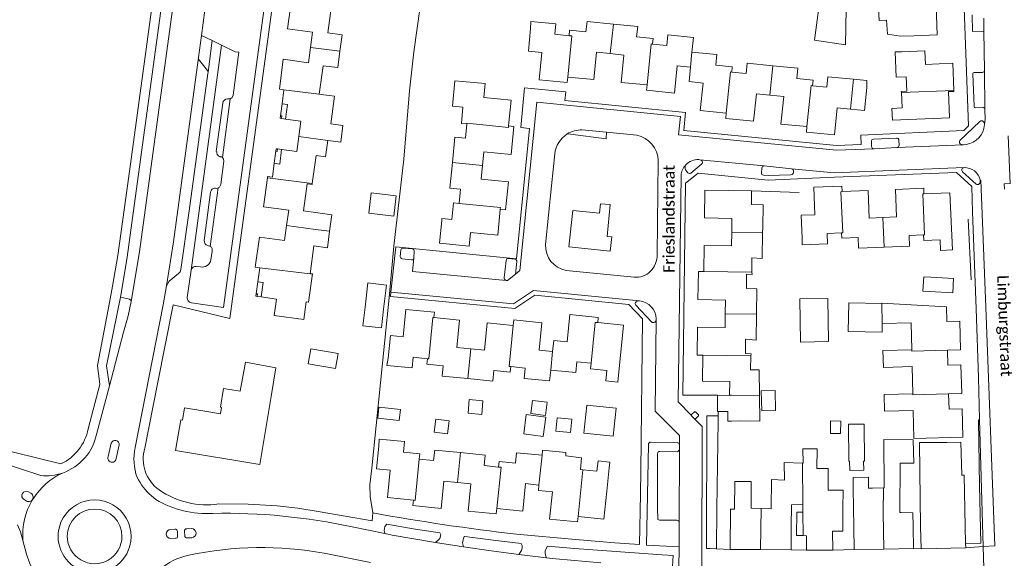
# Model space of a CAD drawing. Extents: x 177628 to 188968, y 384226 to 390673.
# Tile 153 of 256: x 183579 to 183794, y 386023 to 386141. Entities that reach past the tile are written whole.
import ezdxf

# ---------------------------------------------------------------- set-up
doc = ezdxf.new("R2010")
doc.units = 0
for name, color, linetype, lineweight in [('B01_F', 14, 'Continuous', 9), ('B01_T', 14, 'Continuous', 9), ('B02_F', 14, 'Continuous', 9), ('B02_T', 14, 'Continuous', 9), ('B07_D', 14, 'Continuous', 9), ('B11_F', 14, 'Continuous', 9), ('B11_S', 14, 'Continuous', 9), ('B14_F', 14, 'Continuous', 9), ('T03_F', 253, 'Continuous', 9), ('T04_T', 253, 'HAAG', 9), ('T05_F', 253, 'Continuous', 9), ('T05_T', 253, 'Continuous', 9), ('V00_F', 8, 'Continuous', 9), ('V00_T', 8, 'Continuous', 9), ('Z06', 7, 'Continuous', 9)]:
    doc.layers.add(name, color=color, linetype=linetype, lineweight=lineweight)
doc.styles.add('Legend', font='calibri.ttf')
doc.linetypes.add('HAAG', pattern='A,4,-1,[5,TOPOCAD.SHX,S=0.35,R=0,X=-0.35,Y=-0.35],-1', length=6)

msp = doc.modelspace()

# ---------------------------------------------------------------- linework, layer by layer
at = {"layer": 'B01_F', "linetype": 'Continuous'}
for points in [[(183774.69, 386137.308), (183771.756, 386137.21)], [(183635.306, 386064.791), (183634.26, 386058.523)], [(183761.434, 386038.468), (183761.434, 386040.844)], [(183759.194, 386034.127), (183759.271, 386038.071)]]:
    msp.add_lwpolyline(points, dxfattribs=at)
at = {"layer": 'B01_T', "linetype": 'Continuous'}
for points in [[(183642.87, 386134.753), (183643.322, 386138.061), (183637.833, 386138.811), (183638.707, 386145.198)], [(183779.525, 386143.832), (183779.737, 386137.476), (183774.69, 386137.308)], [(183690.962, 386138.913), (183690.468, 386133.937), (183693.421, 386133.644), (183692.83, 386127.709), (183698.961, 386127.1), (183699.08, 386128.292)], [(183690.962, 386138.913), (183690.97, 386140.44), (183696.44, 386139.92), (183696.22, 386137.63), (183699.35, 386137.32)], [(183699.35, 386137.32), (183699.47, 386138.52), (183703.05, 386138.16), (183703.28, 386140.45), (183709.048, 386139.868)], [(183709.048, 386139.868), (183714.34, 386139.34), (183714.12, 386137.06), (183717.7, 386136.7), (183717.58, 386135.5)], [(183717.58, 386135.5), (183720.71, 386135.19), (183720.94, 386137.48), (183726.51, 386136.93), (183726.2, 386133.74)], [(183637.051, 386125.487), (183636.06, 386125.619), (183636.926, 386132.173), (183642.415, 386131.422), (183642.87, 386134.753)], [(183699.08, 386128.292), (183704.748, 386127.728), (183705.342, 386133.698), (183708.334, 386133.4)], [(183708.334, 386133.4), (183711.325, 386133.103), (183710.731, 386127.127), (183716.409, 386126.563)], [(183726.2, 386133.74), (183731.67, 386133.2), (183731.44, 386130.91), (183735.02, 386130.55), (183734.9, 386129.36)], [(183771.951, 386124.9), (183771.94, 386125.16), (183773.13, 386125.21), (183773, 386128.35), (183770.81, 386128.26), (183770.57, 386133.78), (183772.081, 386133.809)], [(183772.081, 386133.809), (183777.077, 386134.019), (183777.202, 386131.049), (183783.191, 386131.301), (183783.439, 386125.381)], [(183716.409, 386126.563), (183716.294, 386125.398), (183722.368, 386124.793), (183722.961, 386130.751), (183725.912, 386130.457)], [(183725.912, 386130.457), (183725.596, 386127.285), (183728.618, 386126.985), (183728.023, 386120.998), (183733.695, 386120.434)], [(183734.9, 386129.36), (183738.04, 386129.04), (183738.27, 386131.33), (183743.85, 386130.774)], [(183743.85, 386130.774), (183749.32, 386130.23), (183749.09, 386127.94), (183752.68, 386127.58), (183752.56, 386126.39)], [(183752.56, 386126.39), (183755.69, 386126.08), (183755.92, 386128.37), (183761.512, 386127.811)], [(183636.645, 386122.434), (183637.051, 386125.487)], [(183677.01, 386118.05), (183675.82, 386118.16), (183676.16, 386121.74), (183673.87, 386121.96), (183674.43, 386127.46), (183676.062, 386127.345)], [(183686.121, 386117.634), (183686.675, 386123.27), (183680.744, 386123.852), (183681.039, 386126.856), (183676.062, 386127.345)], [(183733.695, 386120.434), (183733.575, 386119.227), (183739.671, 386118.621), (183740.267, 386124.612), (183743.208, 386124.319)], [(183743.208, 386124.319), (183746.247, 386124.017), (183745.652, 386118.026), (183751.324, 386117.462)], [(183783.439, 386125.381), (183783.449, 386125.15), (183782.25, 386125.1), (183782.49, 386119.412), (183770.003, 386118.887), (183769.896, 386121.438)], [(183769.896, 386121.438), (183772.09, 386121.57), (183771.951, 386124.9)], [(183636.3, 386119.837), (183636.645, 386122.434)], [(183637.435, 386119.121), (183637.855, 386122.273), (183636.645, 386122.434)], [(183751.324, 386117.462), (183751.205, 386116.261), (183757.325, 386115.652), (183757.916, 386121.592), (183760.844, 386121.301)], [(183636.3, 386119.837), (183636.226, 386119.282), (183636.543, 386119.24)], [(183636.3, 386119.837), (183636.617, 386119.795), (183636.543, 386119.24)], [(183637.435, 386119.121), (183636.543, 386119.24)], [(183640.287, 386115.306), (183640.736, 386118.682), (183637.435, 386119.121)], [(183673.886, 386109.648), (183674.43, 386115.13), (183676.72, 386114.92), (183677.01, 386118.05)], [(183680.46, 386109.003), (183680.753, 386111.982), (183686.695, 386111.399), (183687.296, 386117.519), (183686.121, 386117.634)], [(183636.551, 386112.469), (183639.852, 386112.031), (183640.287, 386115.306)], [(183635.288, 386112.072), (183635.362, 386112.628), (183635.679, 386112.585)], [(183635.679, 386112.585), (183635.605, 386112.03), (183635.288, 386112.072)], [(183635.679, 386112.585), (183636.551, 386112.469)], [(183634.94, 386109.456), (183636.129, 386109.297), (183636.551, 386112.469)], [(183634.94, 386109.456), (183635.288, 386112.072)], [(183633.468, 386106.313), (183633.501, 386106.557), (183634.534, 386106.402), (183634.94, 386109.456)], [(183675.31, 386100.68), (183675.63, 386103.82), (183673.33, 386104.05), (183673.886, 386109.648)], [(183684.328, 386099.4), (183685.488, 386099.286), (183686.09, 386105.424), (183680.166, 386106.005), (183680.46, 386109.003)], [(183637.638, 386095.868), (183638.095, 386099.206), (183632.597, 386099.959), (183633.468, 386106.313)], [(183750.277, 386093.095), (183750.067, 386098.091), (183753.068, 386098.217), (183752.817, 386104.207), (183758.955, 386104.464), (183759.005, 386103.266)], [(183767.925, 386097.626), (183770.921, 386097.751), (183770.67, 386103.741), (183776.835, 386103.999), (183776.885, 386102.796)], [(183734.899, 386094.435), (183734.939, 386097.435), (183728.94, 386097.514), (183729.019, 386103.562), (183739.221, 386103.428)], [(183739.221, 386103.428), (183739.181, 386100.431), (183741.722, 386100.397), (183741.656, 386095.398)], [(183759.005, 386103.266), (183764.677, 386103.504), (183764.929, 386097.5), (183767.925, 386097.626)], [(183776.885, 386102.796), (183782.573, 386103.034), (183783.097, 386090.55), (183780.531, 386090.442)], [(183671.579, 386097.42), (183673.76, 386097.21), (183674.12, 386100.8), (183675.31, 386100.68)], [(183671.537, 386096.992), (183671.049, 386092.016), (183677.514, 386091.382), (183677.806, 386094.357), (183683.776, 386093.771), (183684.328, 386099.4)], [(183631.774, 386086.626), (183630.783, 386086.764), (183631.696, 386093.329), (183637.187, 386092.578), (183637.638, 386095.868)], [(183671.579, 386097.42), (183671.537, 386096.992)], [(183728.793, 386085.822), (183728.867, 386091.514), (183734.86, 386091.436), (183734.899, 386094.435)], [(183750.277, 386093.095), (183750.3, 386091.62), (183755.83, 386091.85), (183755.73, 386094.15), (183758.88, 386094.28)], [(183758.88, 386094.28), (183758.93, 386093.08), (183762.53, 386093.23), (183762.62, 386090.93), (183768.196, 386091.16)], [(183768.196, 386091.16), (183773.74, 386091.39), (183773.64, 386093.69), (183776.79, 386093.82)], [(183776.79, 386093.82), (183776.84, 386092.62), (183780.44, 386092.77), (183780.531, 386090.442)], [(183631.349, 386083.576), (183631.774, 386086.626)], [(183733.48, 386076.611), (183733.519, 386079.601), (183727.52, 386079.679), (183727.6, 386085.838), (183728.793, 386085.822)], [(183630.988, 386080.981), (183631.349, 386083.576)], [(183632.12, 386080.258), (183632.558, 386083.408), (183631.349, 386083.576)], [(183630.988, 386080.981), (183630.911, 386080.426), (183631.228, 386080.382)], [(183630.988, 386080.981), (183631.305, 386080.936), (183631.228, 386080.382)], [(183632.12, 386080.258), (183631.228, 386080.382)], [(183641.418, 386075.351), (183634.925, 386076.253), (183635.418, 386079.799), (183632.12, 386080.258)], [(183782.036, 386068.657), (183784.885, 386068.735), (183784.714, 386075.004), (183781.87, 386074.927), (183781.846, 386078.109), (183767.688, 386078.918), (183767.682, 386078.818)], [(183659.829, 386066.873), (183660.313, 386071.849), (183663.142, 386071.574), (183663.722, 386077.531), (183669.937, 386076.926), (183669.823, 386075.762)], [(183695.736, 386068.375), (183695.989, 386070.759), (183698.972, 386070.469), (183699.55, 386076.399), (183705.716, 386075.799), (183705.604, 386074.653)], [(183728.552, 386067.562), (183727.36, 386067.578), (183727.44, 386073.699), (183733.441, 386073.621), (183733.48, 386076.611)], [(183669.823, 386075.762), (183675.441, 386075.215), (183674.861, 386069.254), (183677.856, 386068.962)], [(183677.856, 386068.962), (183680.851, 386068.671), (183681.427, 386074.583), (183687.141, 386074.026)], [(183687.141, 386074.026), (183687.259, 386075.244), (183693.381, 386074.648), (183692.799, 386068.661), (183695.736, 386068.375)], [(183705.604, 386074.653), (183711.238, 386074.105), (183710.025, 386061.642), (183707.39, 386061.94)], [(183774.229, 386068.699), (183774.081, 386074.647), (183767.783, 386074.491)], [(183734.426, 386058.83), (183734.464, 386061.814), (183728.478, 386061.892), (183728.552, 386067.562)], [(183774.468, 386059.102), (183774.32, 386065.05), (183768.022, 386064.894), (183767.931, 386068.543), (183774.229, 386068.699)], [(183782.036, 386068.657), (183782.098, 386065.364), (183784.957, 386065.433), (183785.131, 386059.183), (183782.282, 386059.104)], [(183668.42, 386066.79), (183665.28, 386067.09), (183665.06, 386064.81), (183659.56, 386065.33), (183659.829, 386066.873)], [(183677.221, 386062.436), (183671.66, 386062.97), (183671.88, 386065.26), (183668.3, 386065.6), (183668.42, 386066.79)], [(183704.16, 386065.78), (183701.03, 386066.08), (183700.81, 386063.79), (183695.34, 386064.31)], [(183707.39, 386061.94), (183707.62, 386064.23), (183704.05, 386064.58), (183704.16, 386065.78)], [(183686.62, 386065.05), (183686.51, 386063.86), (183682.93, 386064.2), (183682.71, 386061.91), (183677.221, 386062.436)], [(183695.34, 386064.31), (183695.11, 386061.93), (183689.53, 386062.46), (183689.75, 386064.75), (183686.62, 386065.05)], [(183620.231, 386055.223), (183623.207, 386054.726), (183623.442, 386056.133), (183623.195, 386056.175), (183623.876, 386060.257), (183627.463, 386059.658)], [(183782.282, 386059.104), (183782.375, 386055.755), (183785.202, 386055.854), (183785.357, 386049.62), (183774.71, 386049.355), (183774.559, 386055.453), (183768.261, 386055.297), (183768.17, 386058.946), (183774.468, 386059.102)], [(183634.26, 386058.523), (183632.587, 386048.515)], [(183620.231, 386055.223), (183615.337, 386056.041), (183614.888, 386053.36), (183614.514, 386053.422), (183613.397, 386046.741), (183631.776, 386043.669), (183632.587, 386048.515)], [(183666.63, 386044.84), (183666.75, 386046.04), (183663.17, 386046.39), (183663.4, 386048.68), (183657.9, 386049.22), (183657.811, 386047.7)], [(183776.158, 386030.051), (183775.915, 386048.451)], [(183781.912, 386048.512), (183784.978, 386048.586), (183785.153, 386041.345), (183785.638, 386041.356), (183785.998, 386026.4)], [(183665.363, 386035.875), (183659.689, 386036.448), (183660.293, 386042.424), (183657.308, 386042.725), (183657.811, 386047.7)], [(183675.608, 386046.266), (183669.99, 386046.82), (183669.77, 386044.53), (183666.63, 386044.84)], [(183683.96, 386043.13), (183680.83, 386043.44), (183681.05, 386045.73), (183675.608, 386046.266)], [(183693.46, 386045.71), (183687.89, 386046.26), (183687.66, 386043.97), (183684.08, 386044.33), (183683.96, 386043.13)], [(183702.355, 386042.519), (183705.41, 386042.22), (183705.682, 386044.47)], [(183708.109, 386042.929), (183708.239, 386044.211), (183705.682, 386044.47)], [(183701.83, 386042.57), (183702.355, 386042.519)], [(183674.95, 386039.769), (183671.984, 386040.069), (183671.38, 386034.099), (183665.247, 386034.719), (183665.363, 386035.875)], [(183683.58, 386034.087), (183683.46, 386032.895), (183677.315, 386033.516), (183677.917, 386039.469), (183674.95, 386039.769)], [(183692.762, 386039.199), (183689.847, 386039.494), (183689.242, 386033.514), (183683.58, 386034.087)], [(183739.134, 386039.935), (183735.59, 386039.97), (183735.53, 386033.896), (183734.632, 386033.905), (183734.545, 386025.152)], [(183701.326, 386032.337), (183701.204, 386031.132), (183695.099, 386031.749), (183695.7, 386037.7), (183692.642, 386038.009), (183692.762, 386039.199)], [(183707.6, 386037.888), (183706.981, 386031.765), (183701.326, 386032.337)], [(183761.434, 386038.468), (183761.541, 386030.02)], [(183765.648, 386038.527), (183764.785, 386038.515)], [(183759.194, 386034.127), (183759.191, 386029.127), (183756.931, 386029.128), (183756.963, 386024.948)], [(183771.926, 386033.206), (183771.601, 386033.201)], [(183774.493, 386030.16), (183774.453, 386033.152)], [(183747.841, 386025.019), (183747.891, 386030.019)], [(183761.62, 386025.121), (183761.541, 386030.02)], [(183774.571, 386025.329), (183774.493, 386030.16)], [(183776.273, 386025.267), (183776.158, 386030.051)], [(183751.238, 386024.952), (183751.241, 386028.133)], [(183734.545, 386025.152), (183741.158, 386025.086)], [(183741.158, 386025.086), (183747.841, 386025.019)], [(183756.963, 386024.948), (183751.238, 386024.952)], [(183768.118, 386025.225), (183761.62, 386025.121)], [(183768.118, 386025.225), (183774.571, 386025.329)], [(183786.02, 386025.502), (183776.273, 386025.267)], [(183785.998, 386026.4), (183786.02, 386025.502)]]:
    msp.add_lwpolyline(points, dxfattribs=at)
at = {"layer": 'B02_F', "linetype": 'Continuous'}
msp.add_lwpolyline([(183760.391, 386052.472), (183760.498, 386044.395), (183760.642, 386044.397), (183760.668, 386042.384), (183763.738, 386042.424), (183763.712, 386044.438), (183763.906, 386044.441), (183763.799, 386052.517)], dxfattribs=at)
at = {"layer": 'B02_T', "linetype": 'Continuous'}
for points in [[(183759.921, 386143.14), (183759.739, 386135.334), (183752.943, 386136.345)], [(183761.512, 386127.811), (183764.43, 386127.52), (183764.373, 386125.974)], [(183760.844, 386121.301), (183763.879, 386120.999), (183764.373, 386125.974)], [(183778.198, 386081.48), (183776.67, 386081.55), (183776.83, 386084.66), (183778.378, 386084.58)], [(183778.198, 386081.48), (183783.19, 386081.19), (183783.37, 386084.29), (183778.378, 386084.58)], [(183767.682, 386078.818), (183760.488, 386078.99), (183760.339, 386072.742), (183767.737, 386072.565), (183767.783, 386074.491)], [(183731.78, 386058.81), (183731.76, 386055.24)], [(183734.426, 386058.83), (183734.425, 386058.78), (183731.78, 386058.81)], [(183704.016, 386050.35), (183702.61, 386050.52), (183703.22, 386056.67), (183704.646, 386056.49)], [(183704.016, 386050.35), (183708.99, 386049.84), (183709.62, 386055.98), (183704.646, 386056.49)], [(183731.76, 386055.24), (183731.961, 386055.238)]]:
    msp.add_lwpolyline(points, dxfattribs=at)
at = {"layer": 'B07_D', "linetype": 'Continuous'}
for points in [[(183708.334, 386133.4), (183709.048, 386139.868)], [(183699.08, 386128.292), (183699.971, 386137.258), (183699.35, 386137.32)], [(183649.29, 386133.905), (183642.87, 386134.753)], [(183716.409, 386126.563), (183717.3, 386135.528), (183717.58, 386135.5)], [(183725.912, 386130.457), (183726.2, 386133.74)], [(183743.208, 386124.319), (183743.85, 386130.774)], [(183733.695, 386120.434), (183734.586, 386129.392), (183734.9, 386129.36)], [(183760.844, 386121.301), (183761.512, 386127.811)], [(183644.768, 386124.56), (183637.051, 386125.487)], [(183751.324, 386117.462), (183752.215, 386126.424), (183752.56, 386126.39)], [(183783.439, 386125.381), (183771.951, 386124.9)], [(183686.121, 386117.634), (183686.089, 386117.305), (183677.023, 386118.194), (183677.01, 386118.05)], [(183646.659, 386114.464), (183640.287, 386115.306)], [(183680.46, 386109.003), (183673.886, 386109.648)], [(183643.247, 386105.021), (183633.468, 386106.313)], [(183759.005, 386103.266), (183758.762, 386103.256), (183759.138, 386094.291), (183758.88, 386094.28)], [(183776.885, 386102.796), (183776.642, 386102.786), (183777.018, 386093.829), (183776.79, 386093.82)], [(183684.328, 386099.4), (183684.364, 386099.766), (183675.31, 386100.68)], [(183767.925, 386097.626), (183768.196, 386091.16)], [(183643.963, 386095.014), (183637.638, 386095.868)], [(183643.963, 386095.014), (183647.044, 386094.601)], [(183734.899, 386094.435), (183741.642, 386094.347)], [(183642.802, 386085.342), (183631.774, 386086.626)], [(183728.793, 386085.822), (183739.314, 386085.685)], [(183767.682, 386078.818), (183767.783, 386074.491)], [(183733.48, 386076.611), (183740.303, 386076.522)], [(183669.823, 386075.762), (183669.567, 386075.787), (183668.702, 386066.763), (183668.42, 386066.79)], [(183687.141, 386074.026), (183686.271, 386065.083), (183686.62, 386065.05)], [(183705.604, 386074.653), (183705.029, 386074.709), (183704.16, 386065.78)], [(183677.856, 386068.962), (183677.221, 386062.436)], [(183695.736, 386068.375), (183695.34, 386064.31)], [(183728.552, 386067.562), (183739.098, 386067.424)], [(183774.229, 386068.699), (183774.235, 386068.463), (183782.036, 386068.657)], [(183734.426, 386058.83), (183734.851, 386058.827)], [(183734.851, 386058.827), (183740.946, 386058.78)], [(183774.468, 386059.102), (183774.473, 386058.91), (183782.282, 386059.104)], [(183674.95, 386039.769), (183675.608, 386046.266)], [(183665.363, 386035.875), (183665.721, 386035.84), (183666.63, 386044.84)], [(183692.762, 386039.199), (183693.46, 386045.71)], [(183750.319, 386043.978), (183750.435, 386034.943)], [(183683.58, 386034.087), (183684.489, 386043.078), (183683.96, 386043.13)], [(183701.326, 386032.337), (183702.355, 386042.519)], [(183768.024, 386038.56), (183768.005, 386033.151), (183768.118, 386025.225)], [(183741.325, 386034.067), (183741.158, 386025.086)], [(183750.526, 386028.15), (183750.442, 386033.297)]]:
    msp.add_lwpolyline(points, dxfattribs=at)
at = {"layer": 'B11_F', "linetype": 'Continuous'}
for points in [[(183771.756, 386137.21), (183768.89, 386137.62), (183768.714, 386140.738), (183767.082, 386140.674), (183766.966, 386143.362)], [(183768.024, 386038.56), (183768.222, 386038.563), (183768.152, 386049.138)], [(183774.562, 386049.073), (183768.152, 386049.138)], [(183774.562, 386049.073), (183774.649, 386043.961), (183771.725, 386043.965), (183771.601, 386033.201)], [(183781.912, 386048.512), (183775.915, 386048.451)], [(183707.6, 386037.888), (183708.109, 386042.929)]]:
    msp.add_lwpolyline(points, dxfattribs=at)
at = {"layer": 'B11_S', "linetype": 'Continuous'}
for points in [[(183649.29, 386133.905), (183649.775, 386137.512), (183646.627, 386137.935), (183647.423, 386143.861), (183648.372, 386143.734), (183648.397, 386143.917)], [(183644.768, 386124.56), (183645.602, 386130.77), (183648.811, 386130.339), (183649.29, 386133.905)], [(183645.788, 386124.423), (183644.768, 386124.56)], [(183646.659, 386114.464), (183649.469, 386114.087), (183649.952, 386117.688), (183647.315, 386118.042), (183648.128, 386124.109), (183645.788, 386124.423)], [(183643.247, 386105.021), (183644.068, 386111.144), (183646.176, 386110.861), (183646.659, 386114.464)], [(183643.247, 386105.021), (183643.223, 386104.845), (183642.146, 386104.989), (183641.349, 386099.055), (183644.449, 386098.639)], [(183644.449, 386098.639), (183647.53, 386098.226), (183647.044, 386094.601)], [(183741.642, 386094.347), (183741.656, 386095.398)], [(183647.044, 386094.601), (183646.565, 386091.028), (183643.622, 386091.423)], [(183739.314, 386085.685), (183739.269, 386088.797), (183741.565, 386088.682), (183741.642, 386094.347)], [(183643.622, 386091.423), (183642.802, 386085.342)], [(183642.802, 386085.342), (183643.279, 386085.287), (183642.461, 386079.152), (183641.94, 386079.222)], [(183740.303, 386076.522), (183740.371, 386082.019), (183738.1, 386082.127), (183738.094, 386085.255), (183739.321, 386085.171), (183739.314, 386085.685)], [(183641.418, 386075.351), (183641.94, 386079.222)], [(183739.098, 386067.424), (183739.114, 386067.858), (183737.865, 386067.907), (183737.869, 386071.02), (183740.233, 386070.862), (183740.303, 386076.522)], [(183740.946, 386058.78), (183740.887, 386064.339), (183738.981, 386064.331), (183739.098, 386067.424)], [(183635.306, 386064.791), (183628.663, 386066.04), (183627.463, 386059.658)], [(183693.46, 386045.71), (183693.569, 386046.791), (183698.66, 386046.33), (183698.611, 386045.54), (183702.07, 386045.168), (183701.83, 386042.57)], [(183759.271, 386038.071), (183755.933, 386038.042), (183755.977, 386042.781), (183753.51, 386042.781), (183753.529, 386047.109), (183750.445, 386047.11), (183750.477, 386043.972), (183750.319, 386043.978)], [(183750.319, 386043.978), (183746.319, 386044.117), (183746.424, 386040.282), (183743.598, 386040.388), (183743.528, 386034.006), (183741.325, 386034.067)], [(183741.325, 386034.067), (183739.163, 386034.127), (183739.134, 386039.935)], [(183761.434, 386040.844), (183764.785, 386040.882), (183764.785, 386038.515)], [(183765.648, 386038.527), (183768.024, 386038.56)], [(183747.891, 386030.019), (183747.94, 386034.898), (183750.435, 386034.943)], [(183750.435, 386034.943), (183750.442, 386033.297)], [(183771.926, 386033.206), (183774.453, 386033.152)], [(183750.526, 386028.15), (183751.241, 386028.133)]]:
    msp.add_lwpolyline(points, dxfattribs=at)
at = {"layer": 'B14_F', "linetype": 'Continuous'}
for points in [[(183753.882, 386142.929), (183752.943, 386136.345)], [(183661.067, 386097.919), (183655.633, 386098.534), (183656.135, 386102.972), (183661.568, 386102.357), (183661.067, 386097.919)], [(183654.793, 386078.043), (183655.422, 386083.319), (183659.467, 386082.855), (183658.829, 386077.566)], [(183755.881, 386079.917), (183749.771, 386079.822), (183749.917, 386070.414), (183756.027, 386070.509), (183755.881, 386079.917)], [(183654.793, 386078.043), (183654.31, 386073.979), (183658.347, 386073.501), (183658.829, 386077.566)], [(183642.366, 386065.649), (183642.928, 386068.949), (183648.89, 386067.934), (183648.328, 386064.634), (183642.366, 386065.649)], [(183736.667, 386053.193), (183741.006, 386053.106), (183740.946, 386058.78)], [(183744.351, 386059.86), (183741.356, 386059.801), (183741.442, 386055.426), (183744.437, 386055.485), (183744.351, 386059.86)], [(183680.541, 386057.611), (183680.28, 386054.604), (183677.279, 386054.865), (183677.54, 386057.872), (183680.541, 386057.611)], [(183691.382, 386057.675), (183691.009, 386054.828), (183694.204, 386054.409), (183694.577, 386057.256), (183691.382, 386057.675)], [(183657.821, 386056.171), (183657.576, 386053.784), (183662.254, 386053.304), (183662.499, 386055.691), (183657.821, 386056.171)], [(183690.014, 386054.609), (183689.45, 386050.364), (183693.714, 386049.798), (183694.278, 386054.043), (183690.014, 386054.609)], [(183734.039, 386055.223), (183731.961, 386055.238)], [(183734.039, 386055.223), (183734.036, 386053.162)], [(183670.262, 386053.568), (183669.911, 386050.745), (183672.812, 386050.385), (183673.163, 386053.208), (183670.262, 386053.568)], [(183699.944, 386053.559), (183699.682, 386050.678), (183696.489, 386050.969), (183696.751, 386053.85), (183699.944, 386053.559)], [(183734.811, 386053.171), (183734.036, 386053.162)], [(183736.667, 386053.193), (183734.811, 386053.171)], [(183758.691, 386053.14), (183756.503, 386053.192), (183756.438, 386050.481), (183758.626, 386050.429), (183758.691, 386053.14)], [(183760.391, 386052.472), (183763.799, 386052.517)], [(183750.442, 386033.297), (183749.118, 386033.297), (183749.071, 386028.186), (183750.526, 386028.15)]]:
    msp.add_lwpolyline(points, dxfattribs=at)
at = {"layer": 'T03_F', "linetype": 'Continuous'}
for points in [[(183665.431, 386133.76), (183668.893, 386158.147)], [(183661.103, 386091.373), (183660.045, 386080.18)], [(183731.619, 386033.977), (183731.94, 386053.187)], [(183789.029, 386053.496), (183788.819, 386053.37), (183789.055, 386038.997), (183789.318, 386026.517), (183785.998, 386026.4)]]:
    msp.add_lwpolyline(points, dxfattribs=at)
at = {"layer": 'T04_T', "linetype": 'HAAG'}
for points in [[(183612.842, 386078.511), (183609.439, 386061.292)], [(183635.591, 386034.623), (183640.073, 386034.12), (183644.531, 386033.441)], [(183644.531, 386033.441), (183656.351, 386031.368)]]:
    msp.add_lwpolyline(points, dxfattribs=at)
at = {"layer": 'T05_F', "linetype": 'Continuous'}
for points in [[(183665.431, 386133.76), (183664.505, 386125.31), (183663.269, 386110.384), (183661.103, 386091.373)], [(183739.221, 386103.428), (183749.593, 386103.092)], [(183786.555, 386097.241), (183787.223, 386084.007)], [(183660.045, 386080.18), (183656.268, 386042.852), (183655.862, 386039.237), (183655.894, 386036.715), (183656.45, 386033.12)], [(183731.94, 386053.187), (183731.952, 386054.312), (183731.961, 386055.238)], [(183731.619, 386033.977), (183731.576, 386025.261)]]:
    msp.add_lwpolyline(points, dxfattribs=at)
at = {"layer": 'T05_T', "linetype": 'Continuous'}
for points in [[(183788.282, 386077.676), (183788.77, 386062.69), (183789.029, 386053.496)], [(183747.841, 386025.019), (183751.238, 386024.952)]]:
    msp.add_lwpolyline(points, dxfattribs=at)
at = {"layer": 'V00_F', "linetype": 'Continuous'}
for points in [[(183789.985, 386138.288), (183787.482, 386138.2), (183787.387, 386141.869)], [(183707.551, 386116.229), (183707.425, 386114.771), (183699.632, 386115.815), (183698.951, 386115.866)], [(183599.602, 386082.615), (183598.961, 386079.089)], [(183715.023, 386042.267), (183714.941, 386037.289)], [(183582.285, 386036.204), (183582.091, 386035.886)], [(183659.539, 386030.624), (183659.122, 386030.127), (183658.951, 386029.26), (183659.125, 386028.598)], [(183671.103, 386028.751), (183671.306, 386028.33), (183671.121, 386027.528), (183670.773, 386027.122), (183670.137, 386026.667)], [(183676.593, 386027.943), (183676.375, 386027.812), (183676.19, 386027.257), (183676.081, 386026.575), (183676.313, 386025.706)], [(183688.9, 386026.404), (183689.085, 386025.972), (183689.092, 386025.384), (183688.969, 386024.891), (183688.344, 386024.051)], [(183694.671, 386025.815), (183694.319, 386025.333), (183694.137, 386024.73), (183694.123, 386024.302), (183694.224, 386023.845), (183694.424, 386023.322)]]:
    msp.add_lwpolyline(points, dxfattribs=at)
at = {"layer": 'V00_T', "linetype": 'Continuous'}
for points in [[(183601.357, 386080.201), (183602.772, 386088.449), (183627.27, 386267.977), (183627.399, 386268.324), (183627.638, 386268.607), (183630.049, 386270.69), (183630.155, 386270.882)], [(183630.155, 386270.882), (183605.531, 386090.099), (183603.686, 386079.239)], [(183599.602, 386082.615), (183600.751, 386089.297), (183603.53, 386109.28), (183618.871, 386222.169)], [(183642.255, 386200.832), (183625.225, 386075.554), (183612.842, 386078.511)], [(183640.069, 386197.534), (183623.868, 386077.973), (183616.84, 386079.001)], [(183785.63, 386145.37), (183786.38, 386123.501), (183786.642, 386117.601), (183785.568, 386116.618), (183763.08, 386115.633), (183763.174, 386113.542), (183757.798, 386113.316), (183724.408, 386116.609), (183724.794, 386120.558), (183698.464, 386123.172), (183698.651, 386125.055), (183689.62, 386125.946), (183688.839, 386117.284), (183690.737, 386117.046), (183687.88, 386088.625), (183661.515, 386091.199), (183660.446, 386081.345)], [(183619.031, 386137.385), (183619.783, 386142.916)], [(183789.945, 386141.175), (183789.946, 386141.131), (183789.985, 386138.288)], [(183618.371, 386132.532), (183619.031, 386137.385)], [(183619.031, 386137.385), (183621.404, 386136.238)], [(183620.48, 386129.352), (183621.404, 386136.238)], [(183621.404, 386136.238), (183623.383, 386135.281)], [(183789.985, 386138.288), (183790.101, 386129.748)], [(183616.811, 386086.14), (183623.383, 386135.281)], [(183625.937, 386124.302), (183627.226, 386133.715), (183626.426, 386133.81), (183623.383, 386135.281)], [(183611.416, 386082.717), (183612.9, 386092.33), (183618.371, 386132.532)], [(183618.371, 386132.532), (183618.422, 386132.191), (183618.583, 386131.886), (183620.326, 386129.745), (183620.433, 386129.56), (183620.48, 386129.352)], [(183790.101, 386129.748), (183790.101, 386129.744), (183790.101, 386129.741)], [(183790.101, 386129.741), (183790.215, 386121.249)], [(183614.555, 386086.267), (183616.373, 386099.051), (183620.442, 386129.066)], [(183620.442, 386129.066), (183620.48, 386129.352)], [(183787.58, 386128.972), (183787.858, 386121.874)], [(183789.644, 386129.29), (183787.885, 386129.292)], [(183623.602, 386110.735), (183625.315, 386123.553)], [(183625.315, 386123.553), (183624.711, 386123.513)], [(183625.315, 386123.553), (183625.742, 386123.831), (183625.937, 386124.302)], [(183622.271, 386112.044), (183623.694, 386122.583)], [(183765.939, 386112.647), (183757.773, 386112.321), (183723.252, 386115.704), (183723.684, 386119.644), (183692.328, 386122.778), (183688.628, 386086.053), (183687.661, 386085.259)], [(183788.177, 386121.581), (183789.749, 386121.664)], [(183790.215, 386121.249), (183790.244, 386119.049), (183790.094, 386117.891)], [(183784.756, 386114.426), (183789.117, 386118.606)], [(183702.168, 386116.751), (183707.551, 386116.229)], [(183707.551, 386116.229), (183714.125, 386115.592)], [(183770.883, 386114.958), (183765.862, 386114.732)], [(183794.474, 386103.809), (183794.43, 386104.97), (183795.71, 386105.01), (183795.28, 386115.432)], [(183765.4, 386114.205), (183765.458, 386113.141)], [(183765.977, 386112.649), (183765.939, 386112.647)], [(183765.977, 386112.649), (183770.975, 386112.884)], [(183770.991, 386112.885), (183770.975, 386112.884)], [(183785.535, 386113.492), (183770.991, 386112.885)], [(183771.452, 386113.397), (183771.415, 386114.486)], [(183786.144, 386113.551), (183785.535, 386113.492)], [(183623.602, 386110.735), (183623.418, 386110.835), (183623.113, 386110.887), (183623.03, 386110.932)], [(183623.907, 386109.885), (183623.886, 386110.357), (183623.602, 386110.735)], [(183695.529, 386104.506), (183696.237, 386111.502)], [(183623.907, 386109.885), (183623.298, 386104.829), (183622.975, 386104.217), (183622.714, 386104.121)], [(183718.829, 386110.04), (183718.83, 386110), (183718.573, 386089.484)], [(183728.311, 386109.233), (183725.99, 386107.334)], [(183727.694, 386110.259), (183727.907, 386110.238)], [(183727.907, 386110.238), (183742.003, 386108.874)], [(183741.461, 386108.404), (183741.365, 386107.396)], [(183747.969, 386108.237), (183742.003, 386108.874)], [(183747.969, 386108.237), (183757.238, 386107.367), (183785.639, 386108.524)], [(183726.078, 386054.362), (183723.161, 386057.339), (183723.817, 386106.812)], [(183731.78, 386058.81), (183724.218, 386058.83), (183724.8, 386105.082), (183727.574, 386107.272), (183742.857, 386105.782), (183757.339, 386106.411), (183783.998, 386107.448)], [(183725.293, 386107.383), (183724.82, 386108.03)], [(183741.839, 386106.873), (183742.839, 386106.771), (183747.831, 386106.97)], [(183748.297, 386107.246), (183748.37, 386107.455), (183748.409, 386107.688)], [(183783.998, 386107.448), (183787.342, 386104.371), (183787.524, 386098.884), (183788.282, 386077.676)], [(183785.298, 386107.613), (183788.257, 386104.925)], [(183620.973, 386091.317), (183622.714, 386104.121)], [(183622.118, 386104.002), (183622.333, 386103.98), (183622.714, 386104.121)], [(183694.233, 386091.714), (183695.529, 386104.506)], [(183790.432, 386078.046), (183789.321, 386105.767), (183789.196, 386105.744)], [(183619.648, 386092.569), (183621.051, 386103.119)], [(183708.325, 386100.459), (183706.213, 386100.633), (183705.999, 386098.534), (183700.157, 386099.145), (183699.275, 386091.19), (183708.34, 386090.285), (183708.695, 386093.371), (183707.695, 386093.483), (183708.325, 386100.459)], [(183620.413, 386091.497), (183620.973, 386091.317)], [(183621.121, 386088.382), (183621.364, 386090.301)], [(183662.461, 386089.121), (183662.598, 386090.465)], [(183663.171, 386090.949), (183665.13, 386090.774)], [(183665.547, 386090.157), (183665.462, 386088.81)], [(183617.899, 386086.931), (183618.782, 386086.812)], [(183664.916, 386088.363), (183662.919, 386088.573)], [(183685.634, 386083.873), (183665.135, 386085.792), (183665.462, 386088.808)], [(183665.462, 386088.808), (183665.462, 386088.81)], [(183685.193, 386084.426), (183685.6, 386088.227)], [(183686.15, 386088.691), (183687.5, 386088.533)], [(183687.929, 386087.985), (183687.661, 386085.259)], [(183614.054, 386085.376), (183611.969, 386083.693), (183611.416, 386082.717)], [(183614.555, 386086.267), (183614.417, 386085.758), (183614.054, 386085.376)], [(183615.949, 386080.173), (183616.811, 386086.14)], [(183687.661, 386085.259), (183685.924, 386083.842), (183685.634, 386083.873)], [(183713.55, 386084.562), (183698.719, 386086.048)], [(183604.571, 386047.356), (183610.664, 386078.581), (183611.416, 386082.717)], [(183660.446, 386081.345), (183660.339, 386080.358), (183687.492, 386077.722), (183691.867, 386080.659), (183712.432, 386078.617), (183715.386, 386075.483), (183715.023, 386042.267)], [(183660.446, 386081.345), (183687.205, 386078.749), (183691.574, 386081.686), (183714.706, 386079.439)], [(183594.308, 386051.448), (183596.853, 386061.165), (183596.324, 386065.263), (183598.961, 386079.089)], [(183598.922, 386060.885), (183598.318, 386065.22), (183601.357, 386080.201)], [(183598.922, 386060.885), (183602.023, 386072.583), (183603.008, 386076.178), (183603.686, 386079.239)], [(183601.357, 386080.201), (183603.336, 386079.782)], [(183603.336, 386079.782), (183603.603, 386079.57), (183603.686, 386079.239)], [(183717.385, 386074.817), (183713.951, 386078.48)], [(183790.432, 386078.046), (183792.336, 386025.899)], [(183718.417, 386075.477), (183718.179, 386055.361), (183723.456, 386050.018), (183723.45, 386047.988)], [(183609.439, 386061.292), (183606.68, 386047.271)], [(183596.166, 386050.49), (183598.922, 386060.885)], [(183726.716, 386053.692), (183726.824, 386053.642), (183726.944, 386053.681), (183727.6, 386054.321), (183727.65, 386054.413), (183727.602, 386054.528), (183726.983, 386055.163), (183726.842, 386055.214), (183726.76, 386055.185), (183726.098, 386054.562)], [(183726.103, 386054.336), (183726.716, 386053.692)], [(183728.352, 386020.749), (183728.405, 386051.972), (183726.716, 386053.692)], [(183729.349, 386025.362), (183729.453, 386054.33), (183731.952, 386054.312)], [(183789.029, 386053.496), (183789.81, 386025.74)], [(183599.332, 386048.358), (183598.641, 386045.393)], [(183716.671, 386048.075), (183716.298, 386026.076), (183723.384, 386025.671), (183723.396, 386030.987)], [(183722.941, 386048.479), (183717.175, 386048.575)], [(183573.436, 386047.442), (183588.346, 386043.819)], [(183600.414, 386044.998), (183601.069, 386047.954)], [(183722.893, 386031.494), (183719.123, 386031.537), (183718.781, 386031.658), (183718.638, 386034.204), (183718.672, 386046.059)], [(183719.173, 386046.551), (183722.939, 386046.48)], [(183723.45, 386046.983), (183723.396, 386031.029)], [(183723.45, 386046.983), (183723.45, 386047.988)], [(183583.931, 386041.244), (183575.093, 386044.174)], [(183581.243, 386037.717), (183581.762, 386037.42)], [(183714.941, 386037.289), (183714.739, 386026.197), (183709.386, 386026.58), (183700.77, 386027.28)], [(183580.746, 386035.714), (183580.276, 386035.999)], [(183608.118, 386036.813), (183609.1, 386036.037)], [(183622.837, 386035.077), (183629.22, 386035.029), (183635.591, 386034.623)], [(183656.351, 386031.368), (183656.45, 386033.12)], [(183580.021, 386027.114), (183579.539, 386028.95), (183578.874, 386030.515)], [(183612.264, 386029.495), (183613.249, 386029.551)], [(183613.8, 386029.072), (183613.837, 386028.075)], [(183615.396, 386028.123), (183615.327, 386029.111)], [(183615.844, 386029.658), (183616.844, 386029.672)], [(183651.973, 386030.034), (183659.125, 386028.598)], [(183671.103, 386028.751), (183665.317, 386029.661), (183659.539, 386030.624)], [(183580.816, 386024.086), (183580.021, 386027.114)], [(183613.348, 386027.558), (183612.342, 386027.533)], [(183616.939, 386027.687), (183615.933, 386027.648)], [(183670.137, 386026.667), (183665.42, 386027.452), (183660.71, 386028.28), (183659.125, 386028.598)], [(183670.137, 386026.667), (183676.313, 386025.706)], [(183688.9, 386026.404), (183682.741, 386027.126), (183676.593, 386027.943)], [(183687.883, 386028.441), (183700.77, 386027.28)], [(183676.313, 386025.706), (183682.324, 386024.844), (183688.344, 386024.051)], [(183700.55, 386025.3), (183694.671, 386025.815)], [(183700.55, 386025.3), (183719.657, 386023.924), (183722.07, 386023.796), (183721.938, 386021.512)], [(183723.384, 386025.671), (183723.317, 386021.002)], [(183731.576, 386025.261), (183730.165, 386025.313), (183729.349, 386025.362)], [(183734.545, 386025.152), (183731.576, 386025.261)], [(183756.963, 386024.948), (183761.62, 386025.121)], [(183774.571, 386025.329), (183776.273, 386025.267)], [(183789.81, 386025.74), (183786.02, 386025.502)], [(183792.336, 386025.899), (183789.81, 386025.74)], [(183789.81, 386025.74), (183789.941, 386021.034)], [(183582.312, 386020.341), (183581.459, 386022.172), (183580.816, 386024.086)], [(183655.984, 386022.287), (183645.818, 386024.295)], [(183688.344, 386024.051), (183694.424, 386023.322)], [(183706.278, 386022.193), (183696.493, 386023.091), (183694.424, 386023.322)]]:
    msp.add_lwpolyline(points, dxfattribs=at)
at = {"layer": 'V00_T', "linetype": 'Continuous', "extrusion": (0, 0, -1)}
for centre, radius, start, end in [((-183789.654, 386129.737), 0.447, 179.53124, 271.22596), ((-183789.786, 386121.236), 0.43, 85.12608, 178.24775), ((-183785.433, 386118.166), 4.669, 183.37576, 261.23729), ((-183789.457, 386118.246), 0.495, 46.65187, 135.17215), ((-183789.125, 386117.908), 0.969, 134.79752, 180.98358), ((-183702.04, 386110.919), 5.832, 5.73641, 58.01909), ((-183702.04, 386110.925), 5.827, 57.98235, 91.25439), ((-183712.968, 386109.843), 5.865, 101.38233, 178.07097), ((-183785.136, 386114.097), 0.503, 313.36531, 40.86876), ((-183785.497, 386114.651), 1.159, 268.1114, 307.50644), ((-183727.224, 386106.628), 3.412, 3.09346, 46.21426), ((-183725.722, 386108.525), 1.029, 331.24858, 33.39302), ((-183727.428, 386106.888), 3.381, 40.65363, 94.50673), ((-183727.719, 386109.403), 0.856, 102.65513, 142.31752), ((-183728.041, 386109.618), 0.47, 139.13599, 235.01228), ((-183725.667, 386107.717), 0.501, 229.83329, 318.20941), ((-183699.663, 386091.404), 5.439, 279.995, 3.26485), ((-183663.074, 386089.168), 0.615, 284.60367, 355.62084), ((-183663.112, 386090.438), 0.515, 3.04597, 96.58), ((-183664.935, 386090.193), 0.613, 108.54055, 183.35379), ((-183713.873, 386089.256), 4.705, 177.22447, 273.93927), ((-183664.962, 386088.864), 0.503, 186.36458, 275.27409), ((-183686.098, 386088.195), 0.499, 3.70148, 95.99412), ((-183687.441, 386088.045), 0.492, 96.91709, 186.97191), ((-183685.688, 386084.368), 0.498, 276.19055, 6.66695), ((-183714.294, 386078.812), 0.477, 315.88893, 49.70449), ((-183714.714, 386078.297), 1.142, 50.31786, 89.60112), ((-183714.24, 386075.284), 4.181, 96.396, 177.35119), ((-183717.747, 386075.156), 0.496, 226.84346, 316.90962), ((-183717.513, 386075.492), 0.904, 180.9819, 230.59428), ((-183719.169, 386046.054), 0.497, 0.54903, 90.48954)]:
    msp.add_arc(centre, radius, start, end, dxfattribs=at)
at = {"layer": 'V00_T', "linetype": 'Continuous'}
for centre, radius, start, end in [((183787.915, 386128.958), 0.335, 95.15692, 177.59275), ((183624.777, 386122.42), 1.095, 93.46552, 171.41746), ((183788.176, 386121.9), 0.319, 184.60808, 270.25726), ((183765.888, 386114.243), 0.489, 93.03858, 184.4819), ((183770.936, 386114.482), 0.479, 0.51988, 96.32009), ((183765.939, 386113.129), 0.482, 178.51941, 269.9528), ((183770.964, 386113.373), 0.489, 273.20472, 2.79613), ((183623.411, 386111.911), 1.05, 172.70479, 248.75178), ((183742.007, 386108.322), 0.552, 90.36964, 171.49131), ((183747.929, 386107.754), 0.485, 352.19997, 85.22139), ((183785.673, 386107.992), 0.533, 93.69426, 225.26259), ((183785.733, 386104.979), 3.547, 12.46211, 91.51854), ((183741.84, 386107.35), 0.477, 174.45781, 269.91483), ((183747.837, 386107.492), 0.522, 269.36166, 331.91271), ((183622.017, 386103.038), 0.969, 83.99191, 175.22727), ((183788.59, 386105.318), 0.516, 229.7516, 317.4711), ((183788.211, 386105.612), 0.994, 319.7919, 7.65358), ((183620.659, 386092.481), 1.015, 175.05236, 255.97242), ((183620.545, 386090.569), 0.862, 341.89107, 60.20662), ((183617.763, 386085.974), 0.966, 81.91605, 170.11991), ((183619.162, 386088.772), 1.997, 259.01684, 348.72432), ((183616.978, 386080.031), 1.039, 172.1244, 262.36262), ((183726.193, 386054.452), 0.146, 130.68659, 217.89223), ((183726.201, 386054.456), 0.155, 217.18738, 230.56601), ((183583.657, 386053.628), 10.872, 295.55125, 348.43409), ((183584.927, 386052.636), 11.442, 289.04739, 349.1918), ((183600.171, 386048.027), 0.901, 355.35235, 158.46095), ((183717.166, 386048.08), 0.495, 88.98257, 180.56089), ((183722.951, 386047.981), 0.499, 0.85913, 91.20329), ((183615.682, 386044.83), 11.395, 167.19208, 200.32581), ((183614.52, 386044.862), 8.202, 162.91955, 235.11272), ((183722.929, 386047.001), 0.521, 271.10198, 357.99396), ((183599.501, 386045.077), 0.916, 159.84914, 355.03166), ((183594.98, 386028.219), 14.997, 114.91816, 147.82923), ((183584.943, 386052.641), 11.442, 264.92438, 288.96174), ((183616.631, 386046.588), 12.963, 206.16648, 228.94751), ((183580.77, 386036.852), 0.986, 61.35859, 239.89424), ((183581.268, 386036.559), 0.993, 238.2872, 60.16138), ((183620.168, 386052.924), 18.045, 235.044, 278.5059), ((183594.949, 386028.222), 14.969, 149.20159, 184.24311), ((183595.701, 386027.98), 7.972, 337.30301, 157.32567), ((183620.102, 386054.162), 21.203, 238.7415, 273.89144), ((183595.703, 386027.98), 5.971, 359.73135, 179.70251), ((183624.075, 385901.75), 131.283, 77.73089, 91.10597), ((183744.961, 386519.804), 494.667, 259.69256, 263.3741), ((183595.701, 386027.981), 7.972, 157.33231, 337.29638), ((183722.913, 386031.011), 0.483, 2.14202, 92.3541), ((183723.176, 386031.008), 0.221, 354.54738, 5.45262), ((183612.317, 386028.515), 0.982, 93.10119, 271.45204), ((183613.328, 386029.086), 0.472, 358.29743, 99.69984), ((183615.83, 386029.153), 0.505, 88.40911, 184.821), ((183616.855, 386028.678), 0.994, 274.8572, 90.62285), ((183595.703, 386027.98), 5.971, 179.70251, 359.73135), ((183613.386, 386028.012), 0.455, 265.20728, 7.98133), ((183615.88, 386028.129), 0.484, 180.75735, 276.25432), ((183632.159, 385950.381), 75.166, 79.53001, 102.19258), ((183619.105, 386009.955), 14.179, 101.47677, 130.73753)]:
    msp.add_arc(centre, radius, start, end, dxfattribs=at)

# ---------------------------------------------------------------- texts
at = {"layer": 'Z06', "style": 'Legend'}
msp.add_text('Frieslandstraat', height=2.5, rotation=89.9427, dxfattribs=at).set_placement((183722.411, 386085.527))
at = {"layer": 'Z06', "linetype": 'Continuous', "style": 'Legend'}
msp.add_text('Limburgstraat', height=2.5, rotation=272.17837, dxfattribs=at).set_placement((183792.87, 386084.98))

doc.saveas('drawing.dxf')
